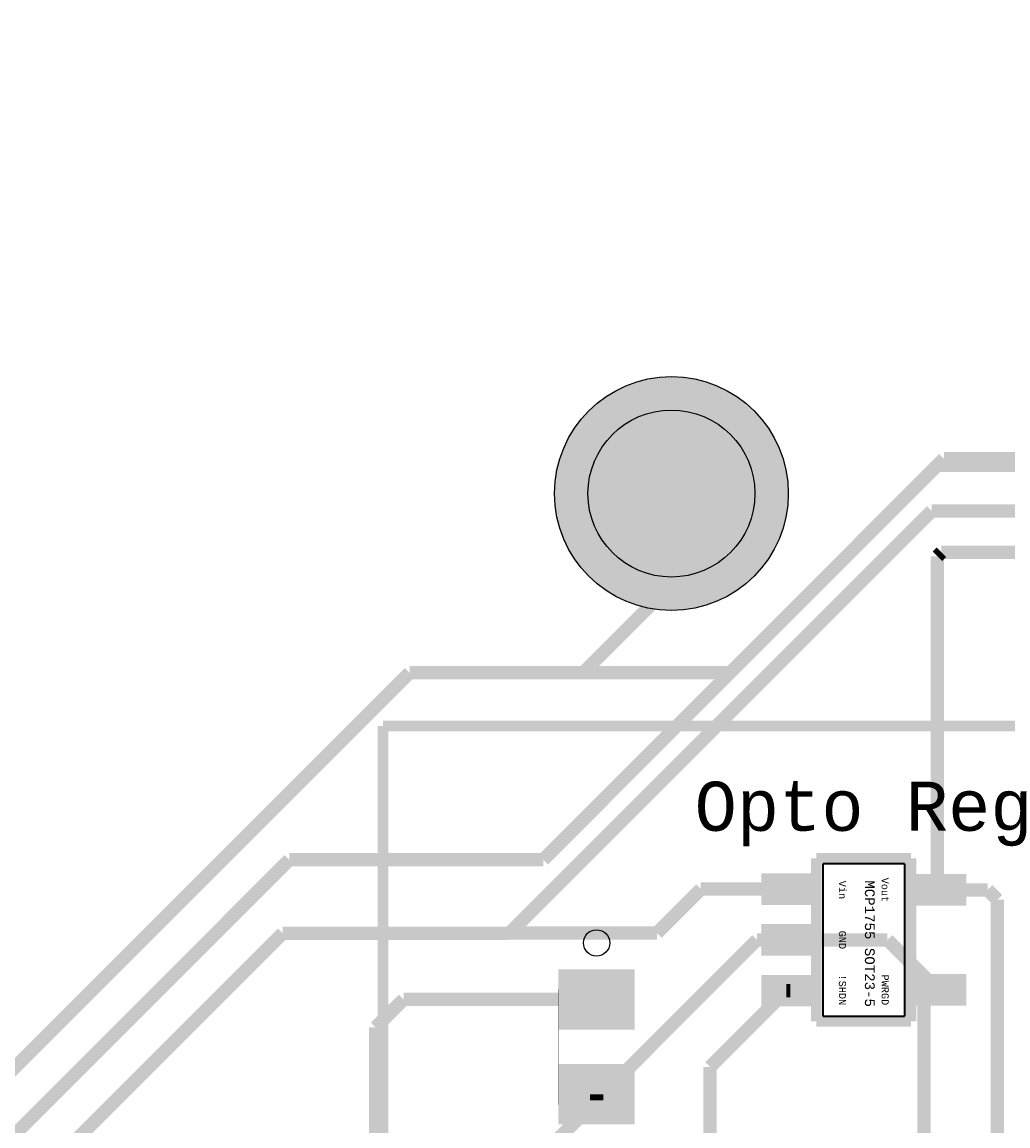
# Model space of a CAD drawing. Extents: x -3564 to 3564, y -2067 to 2176.
# Tile 6 of 21: x -3010 to -2272, y 1241 to 2067. Entities that reach past the tile are written whole.
import ezdxf
from ezdxf.enums import TextEntityAlignment as Align

# ---------------------------------------------------------------- set-up
doc = ezdxf.new("R2010")
doc.units = 0
for name, color, linetype in [('3D_INFO_BOTTOM', 3, 'CONTINUOUS'), ('3D_INFO_TOP', 1, 'CONTINUOUS'), ('BOARD_OUTLINE', 2, 'CONTINUOUS'), ('COPPER_BOTTOM', 1, 'CONTINUOUS'), ('COPPER_TOP', 3, 'CONTINUOUS'), ('DRILL', 255, 'CONTINUOUS'), ('SILKSCREEN_BOTTOM', 6, 'CONTINUOUS'), ('SILKSCREEN_TOP', 4, 'CONTINUOUS'), ('SOLDER_MASK_BOTTOM', 212, 'CONTINUOUS'), ('SOLDER_MASK_TOP', 200, 'CONTINUOUS')]:
    doc.layers.add(name, color=color, linetype=linetype)
doc.styles.add('MONOTxtStyle', font='monotxt')

msp = doc.modelspace()

# ---------------------------------------------------------------- hatches: boundary and pattern name
at = {"layer": 'COPPER_BOTTOM'}
h = msp.add_hatch(color=256, dxfattribs=at)
edge = h.paths.add_edge_path()
edge.add_arc((-2524, 1714), 87.5, 0, 360)
edge = h.paths.add_edge_path()
edge.add_arc((-2524, 1714), 62.5, 0, 360)
at = {"layer": 'COPPER_TOP'}
h = msp.add_hatch(color=256, dxfattribs=at)
edge = h.paths.add_edge_path()
edge.add_arc((-2524, 1714), 87.5, 0, 360)
edge = h.paths.add_edge_path()
edge.add_arc((-2524, 1714), 62.5, 0, 360)
at = {"layer": 'DRILL'}
h = msp.add_hatch(color=255, dxfattribs=at)
edge = h.paths.add_edge_path()
edge.add_arc((-2524, 1714), 62.5, 0, 360)
at = {"layer": 'SOLDER_MASK_BOTTOM'}
h = msp.add_hatch(color=256, dxfattribs=at)
edge = h.paths.add_edge_path()
edge.add_arc((-2524, 1714), 87.5, 0, 360)
at = {"layer": 'SOLDER_MASK_TOP'}
h = msp.add_hatch(color=256, dxfattribs=at)
edge = h.paths.add_edge_path()
edge.add_arc((-2524, 1714), 87.5, 0, 360)

# ---------------------------------------------------------------- linework, layer by layer
at = {"layer": '3D_INFO_BOTTOM', "color": 3, "const_width": 8}
for points in [[(-2740, -1600), (-2740, 1540)], [(-2740, 1540), (-1280, 1540)]]:
    msp.add_lwpolyline(points, dxfattribs=at)
at = {"layer": '3D_INFO_TOP', "color": 1}
for points, const_width in [([(-2415.433071, 1441.023622), (-2415.433071, 1318.976378)], 8), ([(-2344.566929, 1441.023622), (-2415.433071, 1441.023622)], 8), ([(-2344.566929, 1318.976378), (-2344.566929, 1441.023622)], 8), ([(-2608.543307, 1343.307087), (-2608.543307, 1256.692913)], 0.03937), ([(-2551.456693, 1343.307087), (-2608.543307, 1343.307087)], 0.03937), ([(-2551.456693, 1256.692913), (-2551.456693, 1343.307087)], 0.03937), ([(-2415.433071, 1318.976378), (-2344.566929, 1318.976378)], 8), ([(-2608.543307, 1256.692913), (-2551.456693, 1256.692913)], 0.03937)]:
    msp.add_lwpolyline(points, dxfattribs=dict(at, const_width=const_width))
at = {"layer": 'BOARD_OUTLINE', "color": 2, "const_width": 0.000039}
for points in [[(-2731.76815, 2066.290394), (-2742.579685, 2064.867008)], [(-2720.873701, 2066.766063), (-2731.76815, 2066.290394)], [(-2720.873701, 2066.766063), (-2050, 2066.766142)], [(-2763.626181, 2059.227638), (-2773.700945, 2055.054528)], [(-2753.226063, 2062.506772), (-2763.626181, 2059.227638)], [(-2742.579685, 2064.867008), (-2753.226063, 2062.506772)], [(-2783.373701, 2050.019213), (-2792.570748, 2044.160039)], [(-2773.700945, 2055.054528), (-2783.373701, 2050.019213)], [(-2792.570748, 2044.160039), (-2801.222126, 2037.521614)], [(-2801.222126, 2037.521614), (-2809.262047, 2030.154409)], [(-2809.262047, 2030.154409), (-2816.629252, 2022.114488)], [(-2816.629252, 2022.114488), (-2823.267677, 2013.46311)], [(-2823.267677, 2013.46311), (-2829.12685, 2004.266063)], [(-2829.12685, 2004.266063), (-2834.162165, 1994.593307)], [(-2834.162165, 1994.593307), (-2838.335276, 1984.518543)], [(-2838.335276, 1984.518543), (-2841.614409, 1974.118425)], [(-2841.614409, 1974.118425), (-2843.974646, 1963.472047)], [(-2843.974646, 1963.472047), (-2845.398031, 1952.660512)], [(-2845.398031, 1952.660512), (-2845.873701, 1941.766063)], [(-2845.873701, 1941.766063), (-2845.873701, 1941.766063)], [(-2845.873622, 1941.766063), (-2845.873622, 1779.402677)], [(-2847.322441, 1746.219488), (-2845.873661, 1779.402598)], [(-2845.873661, 1779.402598), (-2845.873661, 1779.402598)], [(-2851.657835, 1713.288858), (-2847.322441, 1746.219488)], [(-2858.84685, 1680.861417), (-2851.657835, 1713.288858)], [(-2868.834724, 1649.183937), (-2858.84685, 1680.861417)], [(-2881.545433, 1618.49752), (-2868.834724, 1649.183937)], [(-2896.882323, 1589.03563), (-2881.545433, 1618.49752)], [(-2914.728583, 1561.022598), (-2896.882323, 1589.03563)], [(-2934.948465, 1534.671575), (-2914.728583, 1561.022598)], [(-2957.388031, 1510.183071), (-2934.948465, 1534.671575)], [(-2981.876535, 1487.743504), (-2957.388031, 1510.183071)], [(-3008.227559, 1467.523622), (-2981.876535, 1487.743504)], [(-3036.24063, 1449.677362), (-3008.227559, 1467.523622)]]:
    msp.add_lwpolyline(points, dxfattribs=at)
at = {"layer": 'COPPER_BOTTOM', "color": 1, "const_width": 10}
for points in [[(-2320, 1740), (-2480, 1580)], [(-1302.928898, 1740), (-2320, 1740)], [(-2524, 1714), (-2524, 1646)], [(-2524, 1646), (-2590, 1580)], [(-2720, 1580), (-3070, 1230)], [(-2480, 1580), (-2720, 1580)]]:
    msp.add_lwpolyline(points, dxfattribs=at)
at = {"layer": 'COPPER_TOP', "color": 3, "const_width": 10}
for points in [[(-2325, 1735), (-2620, 1440)], [(-2325, 1735), (-1487.598425, 1735)], [(-2645.188976, 1385), (-2329.153543, 1701.035433)], [(-1632.928346, 1701.035433), (-2329.153543, 1701.035433)], [(-2321.952992, 1670), (-2324.88189, 1667.071102)], [(-2324.88189, 1667.071102), (-2324.88189, 1417.401575)], [(-2321.952992, 1670), (-1930, 1670)], [(-2810, 1440), (-3030, 1220)], [(-2620, 1440), (-2810, 1440)], [(-2502, 1418), (-2534.905512, 1385.094488)], [(-2435.11811, 1418), (-2502, 1418)], [(-2324.88189, 1417.401575), (-2287.401575, 1417.401575)], [(-2287.401575, 1417.401575), (-2280, 1410)], [(-2280, 1410), (-2280, 1175.433071)], [(-2815, 1385), (-3005, 1195)], [(-2815, 1385), (-2645.188976, 1385)], [(-2534.905512, 1385.094488), (-2645.094488, 1385.094488)], [(-2460, 1380), (-2575.433071, 1264.566929)], [(-2460, 1380), (-2362.283465, 1380)], [(-2362.283465, 1380), (-2324.88189, 1342.598425)], [(-2438, 1342), (-2495.11811, 1284.88189)], [(-2435.11811, 1342), (-2438, 1342)], [(-2334.88189, 1332.598425), (-2324.88189, 1342.598425)], [(-2724.56689, 1335.433071), (-2745.511772, 1314.488189)], [(-2580, 1335.433071), (-2724.56689, 1335.433071)], [(-2334.88189, 1114.88189), (-2334.88189, 1332.598425)], [(-2745.511811, 1195), (-2745.511811, 1314.488189)], [(-2495.11811, 1284.88189), (-2495.11811, 1015.11811)], [(-2580, 1260), (-2720, 1120)], [(-2580, 1264.566929), (-2580, 1260)]]:
    msp.add_lwpolyline(points, dxfattribs=at)
at = {"layer": 'COPPER_TOP'}
for points in [[(-2456.771654, 1406.188976), (-2456.771654, 1429.811024), (-2413.464567, 1406.188976), (-2413.464567, 1429.811024)], [(-2346.535433, 1405.590551), (-2346.535433, 1429.212598), (-2303.228346, 1405.590551), (-2303.228346, 1429.212598)], [(-2456.771654, 1368.188976), (-2456.771654, 1391.811024), (-2413.464567, 1368.188976), (-2413.464567, 1391.811024)], [(-2608.543307, 1312.795276), (-2608.543307, 1358.070866), (-2551.456693, 1312.795276), (-2551.456693, 1358.070866)], [(-2456.771654, 1330.188976), (-2456.771654, 1353.811024), (-2413.464567, 1330.188976), (-2413.464567, 1353.811024)], [(-2346.535433, 1330.787402), (-2346.535433, 1354.409449), (-2303.228346, 1330.787402), (-2303.228346, 1354.409449)], [(-2608.543307, 1241.929134), (-2608.543307, 1287.204724), (-2551.456693, 1241.929134), (-2551.456693, 1287.204724)]]:
    msp.add_solid(points, dxfattribs=at)
at = {"layer": 'DRILL', "color": 255}
msp.add_circle((-2524, 1714), 62.5, dxfattribs=at)
at = {"layer": 'SILKSCREEN_BOTTOM', "color": 6, "const_width": 8}
for points in [[(-2740, -1600), (-2740, 1540)], [(-2740, 1540), (-1280, 1540)]]:
    msp.add_lwpolyline(points, dxfattribs=at)
at = {"layer": 'SILKSCREEN_TOP', "color": 4, "const_width": 1.5}
for points in [[(-2410.511811, 1437.086614), (-2410.511811, 1322.913386)], [(-2349.488189, 1437.086614), (-2410.511811, 1437.086614)], [(-2349.488189, 1322.913386), (-2349.488189, 1437.086614)], [(-2410.511811, 1322.913386), (-2349.488189, 1322.913386)]]:
    msp.add_lwpolyline(points, dxfattribs=at)
at = {"layer": 'SILKSCREEN_TOP', "color": 4}
msp.add_circle((-2580, 1377.755906), 9.84252, dxfattribs=at)
at = {"layer": 'SOLDER_MASK_BOTTOM'}
msp.add_circle((-2524, 1714), 87.5, dxfattribs=at)
at = {"layer": 'SOLDER_MASK_TOP'}
msp.add_circle((-2524, 1714), 87.5, dxfattribs=at)
for points in [[(-2456.771654, 1406.188976), (-2456.771654, 1429.811024), (-2413.464567, 1406.188976), (-2413.464567, 1429.811024)], [(-2346.535433, 1405.590551), (-2346.535433, 1429.212598), (-2303.228346, 1405.590551), (-2303.228346, 1429.212598)], [(-2456.771654, 1368.188976), (-2456.771654, 1391.811024), (-2413.464567, 1368.188976), (-2413.464567, 1391.811024)], [(-2608.543307, 1312.795276), (-2608.543307, 1358.070866), (-2551.456693, 1312.795276), (-2551.456693, 1358.070866)], [(-2456.771654, 1330.188976), (-2456.771654, 1353.811024), (-2413.464567, 1330.188976), (-2413.464567, 1353.811024)], [(-2346.535433, 1330.787402), (-2346.535433, 1354.409449), (-2303.228346, 1330.787402), (-2303.228346, 1354.409449)], [(-2608.543307, 1241.929134), (-2608.543307, 1287.204724), (-2551.456693, 1241.929134), (-2551.456693, 1287.204724)]]:
    msp.add_solid(points, dxfattribs=at)

# ---------------------------------------------------------------- texts
at = {"layer": 'SILKSCREEN_TOP', "style": 'MONOTxtStyle', "width": 0.995556}
msp.add_text('Opto Reg', height=36.745407, dxfattribs=at).set_placement((-2380, 1480), align=Align.MIDDLE_CENTER)
for s, height, p in [('Vin', 5.333333, (-2396, 1417.401575)), ('Vout', 5.333333, (-2364, 1417.401575)), ('MCP1755 SOT23-5', 7.333333, (-2375.5, 1377.2)), ('GND', 5.333333, (-2396, 1380)), ('PWRGD', 5.333333, (-2364, 1342.598425)), ('!SHDN', 5.333333, (-2396, 1342.598465))]:
    msp.add_text(s, height=height, rotation=270, dxfattribs=at).set_placement(p, align=Align.MIDDLE_CENTER)

doc.saveas('drawing.dxf')
